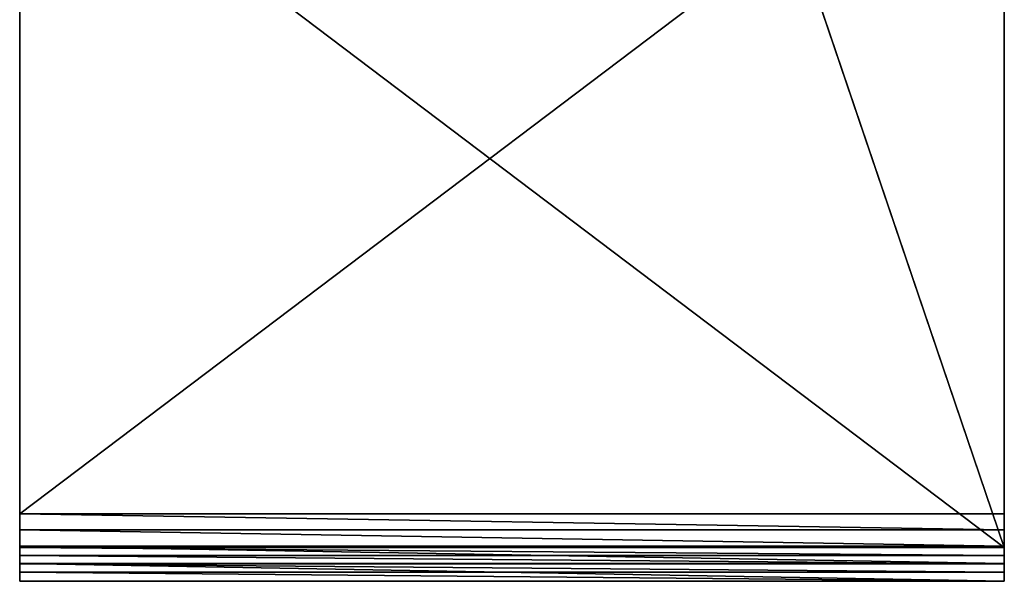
# Model space of a CAD drawing. Header units: centimetres. Extents: x 0 to 2.2, y 0 to 7.51.
# Tile 2 of 3: x 0 to 2.2, y 5 to 6.25. Entities that reach past the tile are written whole.
import ezdxf

# ---------------------------------------------------------------- set-up
doc = ezdxf.new("R2010")
doc.units = ezdxf.units.CM
doc.header["$LTSCALE"] = 2.54
doc.layers.get('0').update_dxf_attribs({"true_color": 0xff5454})

# ---------------------------------------------------------------- blocks, each defined once
blk = doc.blocks.new('Wieszak na r_czniki przyklejany.STL')
at = {"color": 0}
for p, q in [((1.4, 7.4303, 1.5299), (2.2, 5.075, 0.1701)), ((1.4, 7.4303, 1.5299), (2.2, 5.075, 0.1701)), ((0, 5.15, 0.0402), (2.2, 6.8124, 1)), ((0, 5.15, 0.0402), (2.2, 6.8124, 1)), ((0, 5.15, 0.0402), (0, 6.8124, 1)), ((0, 5.15, 0.0402), (0, 6.8124, 1)), ((2.2, 6.8124, 1), (2.2, 5.15, 0.0402)), ((2.2, 5.075, 0.1701), (2.2, 6.8124, 1)), ((2.2, 5.075, 0.1701), (2.2, 6.8124, 1)), ((2.2, 6.8124, 1), (2.2, 5.15, 0.0402)), ((2.2, 5.075, 0.1701), (0, 6.7374, 1.1299)), ((0, 6.7374, 1.1299), (0, 5.075, 0.1701)), ((2.2, 5.075, 0.1701), (0, 6.7374, 1.1299)), ((0, 5.15, 0.0402), (0, 6.7374, 1.1299)), ((0, 5.15, 0.0402), (0, 6.7374, 1.1299)), ((0, 6.7374, 1.1299), (0, 5.075, 0.1701)), ((2.2, 5.075, 0.1701), (2.2, 6.7374, 1.1299)), ((2.2, 5.075, 0.1701), (2.2, 6.7374, 1.1299)), ((2.2, 5.15, 0.0402), (0, 5.15, 0.0402)), ((0, 5.15, 0.0402), (0, 5.075, 0.1701)), ((0, 5.1148, 0.0228), (0, 5.15, 0.0402)), ((0, 5.15, 0.0402), (2.2, 5.1148, 0.0228)), ((0, 5.15, 0.0402), (2.2, 5.1148, 0.0228)), ((2.2, 5.15, 0.0402), (0, 5.15, 0.0402)), ((0, 5.15, 0.0402), (0, 5.075, 0.1701)), ((0, 5.15, 0.0402), (0, 5.0574, 0.1614)), ((0, 5.15, 0.0402), (0, 5.0574, 0.1614)), ((0, 5.1148, 0.0228), (0, 5.15, 0.0402)), ((2.2, 5.075, 0.1701), (2.2, 5.15, 0.0402)), ((2.2, 5.15, 0.0402), (2.2, 5.1148, 0.0228)), ((2.2, 5.15, 0.0402), (2.2, 5.1148, 0.0228)), ((2.2, 5.075, 0.1701), (2.2, 5.15, 0.0402)), ((0, 5.0776, 0.0102), (0, 5.1148, 0.0228)), ((0, 5.1148, 0.0228), (2.2, 5.0776, 0.0102)), ((0, 5.1148, 0.0228), (2.2, 5.0776, 0.0102)), ((0, 5.1148, 0.0228), (2.2, 5.1148, 0.0228)), ((0, 5.1148, 0.0228), (2.2, 5.1148, 0.0228)), ((0, 5.1148, 0.0228), (0, 5.0574, 0.1614)), ((0, 5.1148, 0.0228), (0, 5.0574, 0.1614)), ((0, 5.1148, 0.0228), (0, 5.0388, 0.1551)), ((0, 5.1148, 0.0228), (0, 5.0388, 0.1551)), ((0, 5.0776, 0.0102), (0, 5.1148, 0.0228)), ((2.2, 5.1148, 0.0228), (2.2, 5.0776, 0.0102)), ((2.2, 5.1148, 0.0228), (2.2, 5.0776, 0.0102)), ((2.2, 5.1148, 0.0228), (2.2, 5.0574, 0.1614)), ((2.2, 5.1148, 0.0228), (2.2, 5.0574, 0.1614)), ((2.2, 5.1148, 0.0228), (2.2, 5.075, 0.1701)), ((2.2, 5.1148, 0.0228), (2.2, 5.075, 0.1701)), ((0, 5.0392, 0.0026), (0, 5.0776, 0.0102)), ((0, 5.0776, 0.0102), (2.2, 5.0392, 0.0026)), ((0, 5.0776, 0.0102), (2.2, 5.0392, 0.0026)), ((0, 5.0776, 0.0102), (2.2, 5.0776, 0.0102)), ((0, 5.0776, 0.0102), (2.2, 5.0776, 0.0102)), ((0, 5.0776, 0.0102), (0, 5.0388, 0.1551)), ((0, 5.0776, 0.0102), (0, 5.0388, 0.1551)), ((0, 5.0776, 0.0102), (0, 5.0196, 0.1513)), ((0, 5.0776, 0.0102), (0, 5.0196, 0.1513)), ((0, 5.0392, 0.0026), (0, 5.0776, 0.0102)), ((0, 5.075, 0.1701), (2.2, 5.075, 0.1701)), ((0, 5.075, 0.1701), (2.2, 5.075, 0.1701)), ((0, 5.075, 0.1701), (2.2, 5.0574, 0.1614)), ((0, 5.075, 0.1701), (2.2, 5.0574, 0.1614)), ((0, 5.075, 0.1701), (0, 5.0574, 0.1614)), ((0, 5.075, 0.1701), (0, 5.0574, 0.1614)), ((2.2, 5.0776, 0.0102), (2.2, 5.0392, 0.0026)), ((2.2, 5.0776, 0.0102), (2.2, 5.0392, 0.0026)), ((2.2, 5.0776, 0.0102), (2.2, 5.0388, 0.1551)), ((2.2, 5.0776, 0.0102), (2.2, 5.0388, 0.1551)), ((2.2, 5.0776, 0.0102), (2.2, 5.0574, 0.1614)), ((2.2, 5.0776, 0.0102), (2.2, 5.0574, 0.1614)), ((2.2, 5.0574, 0.1614), (2.2, 5.075, 0.1701)), ((2.2, 5.0574, 0.1614), (2.2, 5.075, 0.1701)), ((0, 5.0574, 0.1614), (2.2, 5.0574, 0.1614)), ((0, 5.0574, 0.1614), (2.2, 5.0574, 0.1614)), ((0, 5.0574, 0.1614), (2.2, 5.0388, 0.1551)), ((0, 5.0574, 0.1614), (2.2, 5.0388, 0.1551)), ((0, 5.0574, 0.1614), (0, 5.0388, 0.1551)), ((0, 5.0574, 0.1614), (0, 5.0388, 0.1551)), ((0, 5), (0, 5.0392, 0.0026)), ((0, 5.0392, 0.0026), (2.2, 5)), ((0, 5.0392, 0.0026), (2.2, 5)), ((0, 5.0392, 0.0026), (2.2, 5.0392, 0.0026)), ((0, 5.0392, 0.0026), (2.2, 5.0392, 0.0026)), ((0, 5.0392, 0.0026), (0, 5.0196, 0.1513)), ((0, 5.0392, 0.0026), (0, 5.0196, 0.1513)), ((0, 5.0392, 0.0026), (0, 5, 0.15)), ((0, 5.0392, 0.0026), (0, 5, 0.15)), ((0, 5), (0, 5.0392, 0.0026)), ((0, 5.0388, 0.1551), (2.2, 5.0388, 0.1551)), ((0, 5.0388, 0.1551), (2.2, 5.0388, 0.1551)), ((0, 5.0388, 0.1551), (2.2, 5.0196, 0.1513)), ((0, 5.0388, 0.1551), (2.2, 5.0196, 0.1513)), ((0, 5.0388, 0.1551), (0, 5.0196, 0.1513)), ((0, 5.0388, 0.1551), (0, 5.0196, 0.1513)), ((2.2, 5.0388, 0.1551), (2.2, 5.0574, 0.1614)), ((2.2, 5.0388, 0.1551), (2.2, 5.0574, 0.1614)), ((2.2, 5.0392, 0.0026), (2.2, 5)), ((2.2, 5.0392, 0.0026), (2.2, 5)), ((2.2, 5.0392, 0.0026), (2.2, 5.0196, 0.1513)), ((2.2, 5.0392, 0.0026), (2.2, 5.0196, 0.1513)), ((2.2, 5.0392, 0.0026), (2.2, 5.0388, 0.1551)), ((2.2, 5.0392, 0.0026), (2.2, 5.0388, 0.1551)), ((2.2, 5.0196, 0.1513), (2.2, 5.0388, 0.1551)), ((2.2, 5.0196, 0.1513), (2.2, 5.0388, 0.1551)), ((0, 5.0196, 0.1513), (2.2, 5.0196, 0.1513)), ((0, 5.0196, 0.1513), (2.2, 5.0196, 0.1513)), ((0, 5.0196, 0.1513), (2.2, 5, 0.15)), ((0, 5.0196, 0.1513), (2.2, 5, 0.15)), ((0, 5.0196, 0.1513), (0, 5, 0.15)), ((0, 5.0196, 0.1513), (0, 5, 0.15)), ((2.2, 5, 0.15), (2.2, 5.0196, 0.1513)), ((2.2, 5), (2.2, 5.0196, 0.1513)), ((2.2, 5, 0.15), (2.2, 5.0196, 0.1513)), ((2.2, 5), (2.2, 5.0196, 0.1513))]:
    blk.add_line(p, q, dxfattribs=at)
mesh = blk.add_polyface(dxfattribs=at)
corners = [(2.2, 5.075, 0.1701), (1.4, 7.4303, 1.5299), (0, 6.7374, 1.1299)]
mesh.append_faces([[corners[k] for k in face] for face in [(0, 1, 2)]], dxfattribs={"color": 0})
mesh = blk.add_polyface(dxfattribs=at)
corners = [(2.2, 6.7374, 1.1299), (1.4, 7.4303, 1.5299), (2.2, 5.075, 0.1701)]
mesh.append_faces([[corners[k] for k in face] for face in [(0, 1, 2)]], dxfattribs={"color": 0})
mesh = blk.add_polyface(dxfattribs=at)
corners = [(2.2, 5.15, 0.0402), (0, 5.15, 0.0402), (2.2, 6.8124, 1)]
mesh.append_faces([[corners[k] for k in face] for face in [(0, 1, 2)]], dxfattribs={"color": 0})
mesh = blk.add_polyface(dxfattribs=at)
corners = [(2.2, 6.8124, 1), (0, 5.15, 0.0402), (0, 6.8124, 1)]
mesh.append_faces([[corners[k] for k in face] for face in [(0, 1, 2)]], dxfattribs={"color": 0})
mesh = blk.add_polyface(dxfattribs=at)
corners = [(0, 6.8124, 1), (0, 5.15, 0.0402), (0, 6.7374, 1.1299)]
mesh.append_faces([[corners[k] for k in face] for face in [(0, 1, 2)]], dxfattribs={"color": 0})
mesh = blk.add_polyface(dxfattribs=at)
corners = [(2.2, 6.8124, 1), (2.2, 6.7374, 1.1299), (2.2, 5.075, 0.1701)]
mesh.append_faces([[corners[k] for k in face] for face in [(0, 1, 2)]], dxfattribs={"color": 0})
mesh = blk.add_polyface(dxfattribs=at)
corners = [(2.2, 6.8124, 1), (2.2, 5.075, 0.1701), (2.2, 5.15, 0.0402)]
mesh.append_faces([[corners[k] for k in face] for face in [(0, 1, 2)]], dxfattribs={"color": 0})
mesh = blk.add_polyface(dxfattribs=at)
corners = [(2.2, 5.075, 0.1701), (0, 6.7374, 1.1299), (0, 5.075, 0.1701)]
mesh.append_faces([[corners[k] for k in face] for face in [(0, 1, 2)]], dxfattribs={"color": 0})
mesh = blk.add_polyface(dxfattribs=at)
corners = [(0, 6.7374, 1.1299), (0, 5.15, 0.0402), (0, 5.075, 0.1701)]
mesh.append_faces([[corners[k] for k in face] for face in [(0, 1, 2)]], dxfattribs={"color": 0})
mesh = blk.add_polyface(dxfattribs=at)
corners = [(2.2, 5.1148, 0.0228), (0, 5.1148, 0.0228), (0, 5.15, 0.0402)]
mesh.append_faces([[corners[k] for k in face] for face in [(0, 1, 2)]], dxfattribs={"color": 0})
mesh = blk.add_polyface(dxfattribs=at)
corners = [(2.2, 5.1148, 0.0228), (0, 5.15, 0.0402), (2.2, 5.15, 0.0402)]
mesh.append_faces([[corners[k] for k in face] for face in [(0, 1, 2)]], dxfattribs={"color": 0})
mesh = blk.add_polyface(dxfattribs=at)
corners = [(0, 5.15, 0.0402), (0, 5.0574, 0.1614), (0, 5.075, 0.1701)]
mesh.append_faces([[corners[k] for k in face] for face in [(0, 1, 2)]], dxfattribs={"color": 0})
mesh = blk.add_polyface(dxfattribs=at)
corners = [(0, 5.15, 0.0402), (0, 5.1148, 0.0228), (0, 5.0574, 0.1614)]
mesh.append_faces([[corners[k] for k in face] for face in [(0, 1, 2)]], dxfattribs={"color": 0})
mesh = blk.add_polyface(dxfattribs=at)
corners = [(2.2, 5.15, 0.0402), (2.2, 5.075, 0.1701), (2.2, 5.1148, 0.0228)]
mesh.append_faces([[corners[k] for k in face] for face in [(0, 1, 2)]], dxfattribs={"color": 0})
mesh = blk.add_polyface(dxfattribs=at)
corners = [(2.2, 5.0776, 0.0102), (0, 5.0776, 0.0102), (0, 5.1148, 0.0228)]
mesh.append_faces([[corners[k] for k in face] for face in [(0, 1, 2)]], dxfattribs={"color": 0})
mesh = blk.add_polyface(dxfattribs=at)
corners = [(2.2, 5.0776, 0.0102), (0, 5.1148, 0.0228), (2.2, 5.1148, 0.0228)]
mesh.append_faces([[corners[k] for k in face] for face in [(0, 1, 2)]], dxfattribs={"color": 0})
mesh = blk.add_polyface(dxfattribs=at)
corners = [(0, 5.1148, 0.0228), (0, 5.0388, 0.1551), (0, 5.0574, 0.1614)]
mesh.append_faces([[corners[k] for k in face] for face in [(0, 1, 2)]], dxfattribs={"color": 0})
mesh = blk.add_polyface(dxfattribs=at)
corners = [(0, 5.1148, 0.0228), (0, 5.0776, 0.0102), (0, 5.0388, 0.1551)]
mesh.append_faces([[corners[k] for k in face] for face in [(0, 1, 2)]], dxfattribs={"color": 0})
mesh = blk.add_polyface(dxfattribs=at)
corners = [(2.2, 5.1148, 0.0228), (2.2, 5.0574, 0.1614), (2.2, 5.0776, 0.0102)]
mesh.append_faces([[corners[k] for k in face] for face in [(0, 1, 2)]], dxfattribs={"color": 0})
mesh = blk.add_polyface(dxfattribs=at)
corners = [(2.2, 5.1148, 0.0228), (2.2, 5.075, 0.1701), (2.2, 5.0574, 0.1614)]
mesh.append_faces([[corners[k] for k in face] for face in [(0, 1, 2)]], dxfattribs={"color": 0})
mesh = blk.add_polyface(dxfattribs=at)
corners = [(2.2, 5.0392, 0.0026), (0, 5.0392, 0.0026), (0, 5.0776, 0.0102)]
mesh.append_faces([[corners[k] for k in face] for face in [(0, 1, 2)]], dxfattribs={"color": 0})
mesh = blk.add_polyface(dxfattribs=at)
corners = [(2.2, 5.0392, 0.0026), (0, 5.0776, 0.0102), (2.2, 5.0776, 0.0102)]
mesh.append_faces([[corners[k] for k in face] for face in [(0, 1, 2)]], dxfattribs={"color": 0})
mesh = blk.add_polyface(dxfattribs=at)
corners = [(0, 5.0776, 0.0102), (0, 5.0196, 0.1513), (0, 5.0388, 0.1551)]
mesh.append_faces([[corners[k] for k in face] for face in [(0, 1, 2)]], dxfattribs={"color": 0})
mesh = blk.add_polyface(dxfattribs=at)
corners = [(0, 5.0776, 0.0102), (0, 5.0392, 0.0026), (0, 5.0196, 0.1513)]
mesh.append_faces([[corners[k] for k in face] for face in [(0, 1, 2)]], dxfattribs={"color": 0})
mesh = blk.add_polyface(dxfattribs=at)
corners = [(2.2, 5.075, 0.1701), (0, 5.075, 0.1701), (2.2, 5.0574, 0.1614)]
mesh.append_faces([[corners[k] for k in face] for face in [(0, 1, 2)]], dxfattribs={"color": 0})
mesh = blk.add_polyface(dxfattribs=at)
corners = [(2.2, 5.0574, 0.1614), (0, 5.075, 0.1701), (0, 5.0574, 0.1614)]
mesh.append_faces([[corners[k] for k in face] for face in [(0, 1, 2)]], dxfattribs={"color": 0})
mesh = blk.add_polyface(dxfattribs=at)
corners = [(2.2, 5.0776, 0.0102), (2.2, 5.0388, 0.1551), (2.2, 5.0392, 0.0026)]
mesh.append_faces([[corners[k] for k in face] for face in [(0, 1, 2)]], dxfattribs={"color": 0})
mesh = blk.add_polyface(dxfattribs=at)
corners = [(2.2, 5.0776, 0.0102), (2.2, 5.0574, 0.1614), (2.2, 5.0388, 0.1551)]
mesh.append_faces([[corners[k] for k in face] for face in [(0, 1, 2)]], dxfattribs={"color": 0})
mesh = blk.add_polyface(dxfattribs=at)
corners = [(2.2, 5.0574, 0.1614), (0, 5.0574, 0.1614), (2.2, 5.0388, 0.1551)]
mesh.append_faces([[corners[k] for k in face] for face in [(0, 1, 2)]], dxfattribs={"color": 0})
mesh = blk.add_polyface(dxfattribs=at)
corners = [(2.2, 5.0388, 0.1551), (0, 5.0574, 0.1614), (0, 5.0388, 0.1551)]
mesh.append_faces([[corners[k] for k in face] for face in [(0, 1, 2)]], dxfattribs={"color": 0})
mesh = blk.add_polyface(dxfattribs=at)
corners = [(2.2, 5), (0, 5), (0, 5.0392, 0.0026)]
mesh.append_faces([[corners[k] for k in face] for face in [(0, 1, 2)]], dxfattribs={"color": 0})
mesh = blk.add_polyface(dxfattribs=at)
corners = [(2.2, 5), (0, 5.0392, 0.0026), (2.2, 5.0392, 0.0026)]
mesh.append_faces([[corners[k] for k in face] for face in [(0, 1, 2)]], dxfattribs={"color": 0})
mesh = blk.add_polyface(dxfattribs=at)
corners = [(0, 5.0392, 0.0026), (0, 5, 0.15), (0, 5.0196, 0.1513)]
mesh.append_faces([[corners[k] for k in face] for face in [(0, 1, 2)]], dxfattribs={"color": 0})
mesh = blk.add_polyface(dxfattribs=at)
corners = [(0, 5.0392, 0.0026), (0, 5), (0, 5, 0.15)]
mesh.append_faces([[corners[k] for k in face] for face in [(0, 1, 2)]], dxfattribs={"color": 0})
mesh = blk.add_polyface(dxfattribs=at)
corners = [(2.2, 5.0388, 0.1551), (0, 5.0388, 0.1551), (2.2, 5.0196, 0.1513)]
mesh.append_faces([[corners[k] for k in face] for face in [(0, 1, 2)]], dxfattribs={"color": 0})
mesh = blk.add_polyface(dxfattribs=at)
corners = [(2.2, 5.0196, 0.1513), (0, 5.0388, 0.1551), (0, 5.0196, 0.1513)]
mesh.append_faces([[corners[k] for k in face] for face in [(0, 1, 2)]], dxfattribs={"color": 0})
mesh = blk.add_polyface(dxfattribs=at)
corners = [(2.2, 5.0392, 0.0026), (2.2, 5.0196, 0.1513), (2.2, 5)]
mesh.append_faces([[corners[k] for k in face] for face in [(0, 1, 2)]], dxfattribs={"color": 0})
mesh = blk.add_polyface(dxfattribs=at)
corners = [(2.2, 5.0392, 0.0026), (2.2, 5.0388, 0.1551), (2.2, 5.0196, 0.1513)]
mesh.append_faces([[corners[k] for k in face] for face in [(0, 1, 2)]], dxfattribs={"color": 0})
mesh = blk.add_polyface(dxfattribs=at)
corners = [(2.2, 5.0196, 0.1513), (0, 5.0196, 0.1513), (2.2, 5, 0.15)]
mesh.append_faces([[corners[k] for k in face] for face in [(0, 1, 2)]], dxfattribs={"color": 0})
mesh = blk.add_polyface(dxfattribs=at)
corners = [(2.2, 5, 0.15), (0, 5.0196, 0.1513), (0, 5, 0.15)]
mesh.append_faces([[corners[k] for k in face] for face in [(0, 1, 2)]], dxfattribs={"color": 0})
mesh = blk.add_polyface(dxfattribs=at)
corners = [(2.2, 5.0196, 0.1513), (2.2, 5, 0.15), (2.2, 5)]
mesh.append_faces([[corners[k] for k in face] for face in [(0, 1, 2)]], dxfattribs={"color": 0})

msp = doc.modelspace()

# ---------------------------------------------------------------- block references
at = {"color": 0}
msp.add_blockref('Wieszak na r_czniki przyklejany.STL', (0, 0), dxfattribs=at)

doc.saveas('drawing.dxf')
